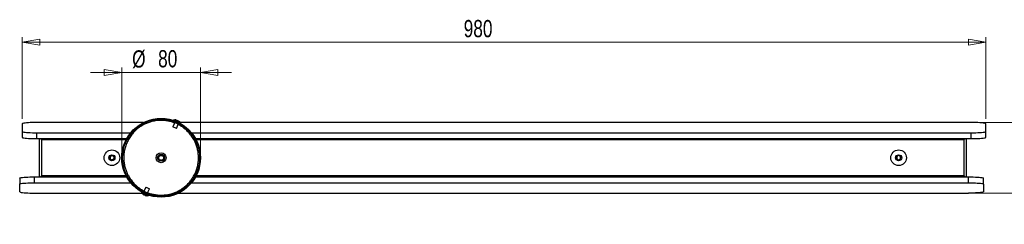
# Model space of a CAD drawing. Header units: millimetres. Extents: x 429 to 967, y 375 to 748.
# Tile 5 of 6: x 584 to 784, y 706 to 748. Entities that reach past the tile are written whole.
import ezdxf

# ---------------------------------------------------------------- set-up
doc = ezdxf.new("R2010")
doc.units = ezdxf.units.MM
doc.styles.add('SLDTEXTSTYLE0', font='TXT', dxfattribs={"width": 0.75})
doc.dimstyles.new('SLDDIMSTYLE0', dxfattribs={"dimtxt": 3.5, "dimasz": 3.556, "dimexe": 0, "dimexo": 0.0625, "dimgap": 0.875, "dimtad": 1, "dimdec": 0, "dimlfac": 5, "dimrnd": 1e-09, "dimzin": 12, "dimdsep": 46, "dimtxsty": 'SLDTEXTSTYLE0', "dimblk1": 'CLOSED', "dimblk2": 'CLOSED', "dimsah": 1, "dimcen": 0.09, "dimadec": 0, "dimazin": 3, "dimtfac": 1, "dimtdec": 0, "dimtofl": 0, "dimtmove": 0, "dimatfit": 3, "dimldrblk": 'CLOSED', "dimfxl": 0, "dimfrac": 2, "dimtolj": 1, "dimtzin": 12, "dimarcsym": 0})
doc.dimstyles.new('SLDDIMSTYLE1', dxfattribs={"dimtxt": 3.5, "dimasz": 3.556, "dimexe": 0, "dimexo": 0.0625, "dimgap": 0.875, "dimtad": 1, "dimdec": 0, "dimlfac": 5, "dimrnd": 1e-09, "dimzin": 12, "dimdsep": 46, "dimtxsty": 'SLDTEXTSTYLE0', "dimblk1": 'CLOSED', "dimblk2": 'CLOSED', "dimsah": 1, "dimcen": 0.09, "dimadec": 0, "dimazin": 3, "dimtfac": 1, "dimtdec": 0, "dimtmove": 0, "dimatfit": 0, "dimldrblk": 'CLOSED', "dimfxl": 0, "dimfrac": 2, "dimtolj": 1, "dimtzin": 12, "dimarcsym": 0})

# ---------------------------------------------------------------- blocks, each defined once
blk = doc.blocks.new('_Closed')
at = {"color": 0, "linetype": 'ByBlock', "lineweight": -2}
for p, q in [((-1, 0.166667), (0, 0)), ((-1, 0.166667), (-1, -0.166667)), ((0, 0), (-1, -0.166667)), ((0, 0), (-1, 0))]:
    blk.add_line(p, q, dxfattribs=at)
blk = doc.blocks.new('_D_2')
at = {"color": 7, "linetype": 'Continuous', "lineweight": 0}
for p, q in [((604.48, 720.46), (604.48, 737.79)), ((620.48, 720.46), (620.48, 737.79)), ((604.48, 736.79), (598.13, 736.79)), ((604.48, 736.79), (620.48, 736.79)), ((620.48, 736.79), (626.83, 736.79))]:
    blk.add_line(p, q, dxfattribs=at)
at = {"color": 7, "linetype": 'Continuous', "lineweight": 18, "xscale": 3.556, "yscale": 3.556}
blk.add_blockref('_Closed', (604.48, 736.79, -91.59), dxfattribs=at)
at = {"color": 7, "linetype": 'Continuous', "lineweight": 18, "xscale": 3.556, "yscale": 3.556, "rotation": 180.0000000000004}
blk.add_blockref('_Closed', (620.48, 736.79, -91.59), dxfattribs=at)
at = {"color": 7, "linetype": 'Continuous', "lineweight": 18, "char_height": 3.5, "attachment_point": 1, "style": 'SLDTEXTSTYLE0'}
for s, insert in [('%%c', (606.59, 741.3)), ('80', (611.87, 741.35))]:
    blk.add_mtext(s, dxfattribs=dict(at, insert=insert))
blk = doc.blocks.new('_D_3')
at = {"color": 7, "linetype": 'Continuous', "lineweight": 0}
for p, q in [((584.24, 727.37), (584.24, 743.95)), ((584.24, 742.95), (780.24, 742.95)), ((780.24, 727.37), (780.24, 743.95))]:
    blk.add_line(p, q, dxfattribs=at)
at = {"color": 7, "linetype": 'Continuous', "lineweight": 18, "xscale": 3.556, "yscale": 3.556, "rotation": 180.0000000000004}
blk.add_blockref('_Closed', (584.24, 742.95, -91.59), dxfattribs=at)
at = {"color": 7, "linetype": 'Continuous', "lineweight": 18, "xscale": 3.556, "yscale": 3.556}
blk.add_blockref('_Closed', (780.24, 742.95, -91.59), dxfattribs=at)
at = {"color": 7, "linetype": 'Continuous', "lineweight": 18, "insert": (674.02, 747.47), "char_height": 3.5, "attachment_point": 1, "style": 'SLDTEXTSTYLE0'}
blk.add_mtext('980', dxfattribs=at)
blk = doc.blocks.new('_D_4')
at = {"color": 7, "linetype": 'Continuous', "lineweight": 0}
for p, q in [((790.24, 726.63), (790.24, 732.98)), ((778.24, 726.63), (791.24, 726.63)), ((790.24, 726.63), (790.24, 712.29)), ((777.72, 712.29), (791.24, 712.29)), ((790.24, 712.29), (790.24, 705.94))]:
    blk.add_line(p, q, dxfattribs=at)
at = {"color": 7, "linetype": 'Continuous', "lineweight": 18, "xscale": 3.556, "yscale": 3.556}
for p, rotation in [((790.24, 726.63, -91.59), 270.0000000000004), ((790.24, 712.29, -91.59), 90.0000000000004)]:
    blk.add_blockref('_Closed', p, dxfattribs=dict(at, rotation=rotation))
at = {"color": 7, "linetype": 'Continuous', "lineweight": 18, "insert": (785.73, 716.88), "char_height": 3.5, "attachment_point": 1, "rotation": 90, "style": 'SLDTEXTSTYLE0'}
blk.add_mtext('72', dxfattribs=at)

msp = doc.modelspace()

# ---------------------------------------------------------------- linework, layer by layer
at = {"color": 7, "linetype": 'Continuous', "lineweight": 25}
for p, q in [((614.94, 726.91), (614.9, 726.82)), ((615.02, 727.1), (615, 727.06)), ((615.02, 727.1), (616.48, 726.45)), ((616.48, 726.51), (615.07, 727.14)), ((615.49, 727.16), (615.71, 727.11)), ((615.71, 727.11), (615.78, 727.09)), ((615.78, 727.09), (615.76, 727.04)), ((615.76, 727.04), (615.78, 727.09)), ((615.95, 726.95), (615.97, 727)), ((615.95, 726.95), (615.97, 727)), ((615.97, 727), (616.03, 726.97)), ((616.03, 726.97), (616.21, 726.83)), ((584.24, 726.37), (584.24, 724.8)), ((608.93, 726.63), (587.24, 726.63)), ((615.24, 726.62), (614.85, 725.74)), ((615.58, 725.42), (614.85, 725.74)), ((616.36, 726.16), (614.9, 726.82)), ((615.97, 726.29), (615.24, 726.62)), ((615.58, 725.42), (615.97, 726.29)), ((616.36, 726.16), (616.4, 726.26)), ((777.24, 726.63), (616.4, 726.63)), ((616.46, 726.4), (616.48, 726.45)), ((780.24, 724.8), (780.24, 726.37)), ((584.24, 724.8), (584.24, 723.61)), ((587.24, 724.54), (606.3, 724.54)), ((587.24, 723.35), (587.24, 724.54)), ((587.24, 723.35), (605.49, 723.35)), ((587.72, 715.58), (587.72, 723.35)), ((588.2, 715.76), (588.2, 723.17)), ((618.66, 724.54), (777.24, 724.54)), ((619.47, 723.35), (777.24, 723.35)), ((775.76, 723.17), (775.76, 715.76)), ((776.24, 723.35), (776.24, 715.58)), ((777.24, 723.35), (777.24, 724.54)), ((780.24, 723.61), (780.24, 724.8)), ((611.81, 719.64), (612.03, 719.24)), ((612.05, 719.2), (612.05, 719.2)), ((612.91, 719.72), (612.69, 720.12)), ((612.93, 719.69), (612.93, 719.69)), ((612.94, 719.67), (612.96, 719.63)), ((583.72, 715.32), (583.72, 714.12)), ((586.72, 714.38), (586.72, 715.58)), ((586.72, 715.58), (605.49, 715.58)), ((619.47, 715.58), (776.72, 715.58)), ((776.72, 714.38), (776.72, 715.58)), ((779.72, 714.12), (779.72, 715.32)), ((583.72, 712.55), (583.72, 714.12)), ((586.72, 714.38), (606.3, 714.38)), ((609.38, 713.51), (608.99, 712.63)), ((609.38, 713.51), (609.6, 713.41)), ((609.6, 713.41), (610.11, 713.18)), ((609.72, 712.31), (610.11, 713.18)), ((618.66, 714.38), (776.72, 714.38)), ((779.72, 714.12), (779.72, 712.55)), ((586.72, 712.29), (608.56, 712.29)), ((608.5, 712.52), (608.48, 712.48)), ((608.61, 712.76), (608.57, 712.67)), ((608.61, 712.76), (609.06, 712.56)), ((608.91, 711.96), (608.85, 712.01)), ((609.06, 711.95), (608.88, 712.03)), ((608.88, 712.03), (608.94, 711.95)), ((608.94, 711.95), (608.91, 711.96)), ((608.94, 711.95), (608.96, 711.99)), ((608.95, 711.96), (608.98, 711.93)), ((608.98, 711.93), (609, 711.98)), ((608.98, 711.93), (609.06, 711.89)), ((609.06, 712.56), (610.07, 712.11)), ((609.12, 711.87), (609.06, 711.95)), ((609.08, 711.93), (609.06, 711.89)), ((609.06, 711.89), (609.1, 711.9)), ((609.2, 711.83), (609.12, 711.87)), ((609.41, 711.8), (609.2, 711.83)), ((609.24, 711.83), (609.24, 711.82)), ((609.24, 711.82), (609.27, 711.8)), ((609.27, 711.8), (609.48, 711.76)), ((609.94, 711.83), (609.96, 711.87)), ((610.03, 712.02), (610.07, 712.11)), ((616.03, 712.29), (776.72, 712.29))]:
    msp.add_line(p, q, dxfattribs=at)
at = {"color": 8, "linetype": 'Continuous', "lineweight": 25}
for p, q in [((588.2, 723.17), (605.39, 723.17)), ((619.57, 723.17), (775.76, 723.17)), ((612.15, 720.06), (612.25, 719.88)), ((605.39, 715.76), (588.2, 715.76)), ((775.76, 715.76), (619.57, 715.76)), ((608.93, 712.28), (608.48, 712.48)), ((608.48, 712.41), (608.92, 712.22)), ((608.92, 712.22), (609.89, 711.78)), ((609.94, 711.83), (608.93, 712.28)), ((608.99, 712.63), (609.21, 712.53)), ((609.21, 712.53), (609.72, 712.31))]:
    msp.add_line(p, q, dxfattribs=at)
at = {"color": 7, "linetype": 'Continuous', "lineweight": 25, "flags": 128}
for points in [[(587.24, 726.63), (586.77, 726.63), (586.31, 726.62), (585.88, 726.61), (585.48, 726.58), (585.12, 726.56), (584.81, 726.53), (584.57, 726.49), (584.39, 726.45), (584.28, 726.41), (584.24, 726.37)], [(780.24, 726.37), (780.2, 726.41), (780.09, 726.45), (779.91, 726.49), (779.67, 726.53), (779.36, 726.56), (779, 726.58), (778.6, 726.61), (778.17, 726.62), (777.71, 726.63), (777.24, 726.63)], [(584.24, 724.8), (584.28, 724.76), (584.39, 724.72), (584.57, 724.69), (584.81, 724.65), (585.12, 724.62), (585.48, 724.59), (585.88, 724.57), (586.31, 724.56), (586.77, 724.55), (587.24, 724.54)], [(584.24, 723.61), (584.28, 723.57), (584.39, 723.53), (584.57, 723.49), (584.81, 723.45), (585.12, 723.42), (585.48, 723.4), (585.88, 723.38), (586.31, 723.36), (586.77, 723.35), (587.24, 723.35)], [(777.24, 724.54), (777.71, 724.55), (778.17, 724.56), (778.6, 724.57), (779, 724.59), (779.36, 724.62), (779.67, 724.65), (779.91, 724.69), (780.09, 724.72), (780.2, 724.76), (780.24, 724.8)], [(777.24, 723.35), (777.71, 723.35), (778.17, 723.36), (778.6, 723.38), (779, 723.4), (779.36, 723.42), (779.67, 723.45), (779.91, 723.49), (780.09, 723.53), (780.2, 723.57), (780.24, 723.61)], [(583.72, 715.32), (583.76, 715.36), (583.87, 715.4), (584.05, 715.44), (584.29, 715.47), (584.6, 715.5), (584.96, 715.53), (585.36, 715.55), (585.79, 715.57), (586.25, 715.58), (586.72, 715.58)], [(776.72, 715.58), (777.19, 715.58), (777.65, 715.57), (778.08, 715.55), (778.48, 715.53), (778.84, 715.5), (779.15, 715.47), (779.39, 715.44), (779.57, 715.4), (779.68, 715.36), (779.72, 715.32)], [(583.72, 714.12), (583.76, 714.16), (583.87, 714.2), (584.05, 714.24), (584.29, 714.28), (584.6, 714.31), (584.96, 714.33), (585.36, 714.35), (585.79, 714.37), (586.25, 714.38), (586.72, 714.38)], [(776.72, 714.38), (777.19, 714.38), (777.65, 714.37), (778.08, 714.35), (778.48, 714.33), (778.84, 714.31), (779.15, 714.28), (779.39, 714.24), (779.57, 714.2), (779.68, 714.16), (779.72, 714.12)], [(583.72, 712.55), (583.76, 712.51), (583.87, 712.47), (584.05, 712.43), (584.29, 712.4), (584.6, 712.37), (584.96, 712.34), (585.36, 712.32), (585.79, 712.3), (586.25, 712.29), (586.72, 712.29)], [(779.72, 712.55), (779.68, 712.51), (779.57, 712.47), (779.39, 712.43), (779.15, 712.4), (778.84, 712.37), (778.48, 712.34), (778.08, 712.32), (777.65, 712.3), (777.19, 712.29), (776.72, 712.29)]]:
    msp.add_lwpolyline(points, dxfattribs=at)
at = {"color": 7, "linetype": 'Continuous', "lineweight": 25}
for centre, radius in [((612.48, 719.46), 8), ((612.48, 719.46), 7.84), ((602.48, 719.46), 1.59), ((762.48, 719.46), 1.59), ((602.48, 719.46), 0.615), ((602.48, 719.46), 0.515), ((612.48, 719.46), 1), ((612.48, 719.46), 0.7), ((762.48, 719.46), 0.615), ((762.48, 719.46), 0.515)]:
    msp.add_circle(centre, radius, dxfattribs=at)
for centre, radius, start, end in [((615.35, 725.87), 1.3, 83.7394, 102.2531), ((615.35, 725.87), 1.3, 29.5364, 48.0745), ((602.48, 719.46), 0.4, 106.5487, 290.2999), ((602.48, 719.46), 0.4, 250.4369, 261.232), ((762.48, 719.46), 0.4, 165.136, 348.8872), ((762.48, 719.46), 0.4, 309.0242, 319.8194), ((609.61, 713.06), 1.3, 209.5364, 233.6306), ((609.61, 713.06), 1.3, 258.1482, 282.2531)]:
    msp.add_arc(centre, radius, start, end, dxfattribs=at)
at = {"color": 8, "linetype": 'Continuous', "lineweight": 25}
for points, knots in [([(615.21, 726.55), (615.13, 726.58), (614.82, 726.71), (614.26, 726.86), (613.49, 727.01), (612.65, 727.08), (611.74, 727.05), (610.86, 726.91), (610.04, 726.67), (609.28, 726.37), (608.53, 725.97), (607.8, 725.47), (607.12, 724.88), (606.5, 724.19), (605.97, 723.41), (605.53, 722.58), (605.19, 721.69), (604.97, 720.77), (604.87, 719.85), (604.88, 718.94), (604.99, 718.07), (605.2, 717.25), (605.48, 716.48), (605.85, 715.71), (606.33, 714.96), (606.92, 714.26), (607.53, 713.68), (608.15, 713.21), (608.64, 712.89), (608.94, 712.75), (609.02, 712.71)], [0, 0, 0, 0, 0.011873, 0.043046, 0.076125, 0.112867, 0.15234, 0.194592, 0.228346, 0.263682, 0.300497, 0.33864, 0.377918, 0.418093, 0.458888, 0.5, 0.541112, 0.581907, 0.622082, 0.66136, 0.699503, 0.736317, 0.771654, 0.805408, 0.847656, 0.887129, 0.923875, 0.95695, 0.988125, 1, 1, 1, 1]), ([(609.75, 712.38), (609.83, 712.34), (610.14, 712.22), (610.71, 712.06), (611.47, 711.92), (612.31, 711.85), (613.22, 711.88), (614.1, 712.02), (614.93, 712.25), (615.68, 712.55), (616.43, 712.95), (617.16, 713.45), (617.84, 714.05), (618.46, 714.74), (619, 715.51), (619.44, 716.35), (619.77, 717.24), (619.99, 718.15), (620.09, 719.08), (620.08, 719.98), (619.97, 720.85), (619.77, 721.68), (619.49, 722.45), (619.11, 723.22), (618.63, 723.96), (618.04, 724.67), (617.43, 725.25), (616.82, 725.72), (616.32, 726.04), (616.02, 726.18), (615.94, 726.22)], [0, 0, 0, 0, 0.0118725, 0.0430457, 0.0761254, 0.112867, 0.1523403, 0.1945918, 0.2283465, 0.2636825, 0.3004966, 0.3386402, 0.3779184, 0.4180928, 0.4588876, 0.5, 0.5411123, 0.5819072, 0.6220816, 0.6613598, 0.6995034, 0.7363175, 0.7716535, 0.8054082, 0.8476557, 0.8871291, 0.9238746, 0.9569504, 0.9881255, 1, 1, 1, 1]), ([(612.74, 718.99), (612.75, 718.98), (612.75, 718.97), (612.78, 718.92), (612.81, 718.87), (612.81, 718.86)], [0, 0, 0, 0, 0.140551, 0.806101, 1, 1, 1, 1]), ([(609.35, 712.47), (609.35, 712.46), (609.34, 712.44), (609.34, 712.43), (609.34, 712.43)], [0, 0, 0, 0, 0.967044, 1, 1, 1, 1])]:
    msp.add_open_spline(points, degree=3, knots=knots, dxfattribs=at)
at = {"color": 7, "linetype": 'Continuous', "lineweight": 25}
for points, knots in [([(615.07, 727.14), (615.07, 727.14), (615.05, 727.14), (615.03, 727.12), (615.03, 727.11), (615.02, 727.1)], [0, 0, 0, 0, 0.277237, 0.56213, 1, 1, 1, 1]), ([(615.24, 726.62), (615.25, 726.62), (615.25, 726.64), (615.24, 726.65), (615.24, 726.66), (615.23, 726.67), (615.22, 726.67)], [0, 0, 0, 0, 0.270261, 0.562429, 0.789736, 1, 1, 1, 1]), ([(616.03, 726.31), (616.02, 726.31), (616.01, 726.32), (615.99, 726.31), (615.98, 726.3), (615.98, 726.3), (615.97, 726.29)], [0, 0, 0, 0, 0.270261, 0.562429, 0.789736, 1, 1, 1, 1]), ([(616.48, 726.45), (616.48, 726.45), (616.49, 726.46), (616.49, 726.49), (616.48, 726.5), (616.48, 726.51)], [0, 0, 0, 0, 0.277237, 0.56213, 1, 1, 1, 1]), ([(587.93, 723.35), (587.94, 723.34), (587.99, 723.31), (588.09, 723.24), (588.18, 723.19), (588.2, 723.17)], [0, 0, 0, 0, 0.097311, 0.735304, 1, 1, 1, 1]), ([(588.02, 723.35), (588.02, 723.35), (588.06, 723.31), (588.12, 723.24), (588.18, 723.19), (588.2, 723.17)], [0, 0, 0, 0, 0.017858, 0.728281, 1, 1, 1, 1]), ([(588.2, 723.17), (588.17, 723.21), (588.13, 723.28), (588.09, 723.33), (588.08, 723.35)], [0, 0, 0, 0, 0.667702, 1, 1, 1, 1]), ([(588.2, 723.17), (588.18, 723.22), (588.15, 723.28), (588.13, 723.34), (588.12, 723.35)], [0, 0, 0, 0, 0.816139, 1, 1, 1, 1]), ([(775.88, 723.35), (775.86, 723.32), (775.82, 723.26), (775.78, 723.2), (775.76, 723.17)], [0, 0, 0, 0, 0.531962, 1, 1, 1, 1]), ([(775.84, 723.35), (775.84, 723.34), (775.84, 723.34), (775.83, 723.33), (775.83, 723.33), (775.83, 723.33), (775.83, 723.32), (775.82, 723.31), (775.82, 723.31), (775.82, 723.3), (775.82, 723.3), (775.81, 723.29), (775.81, 723.29), (775.81, 723.28), (775.81, 723.28), (775.8, 723.27), (775.8, 723.27), (775.8, 723.26), (775.8, 723.26), (775.79, 723.25), (775.79, 723.24), (775.79, 723.24), (775.79, 723.23), (775.79, 723.23), (775.78, 723.22), (775.78, 723.22), (775.78, 723.21), (775.78, 723.21), (775.77, 723.2), (775.77, 723.19), (775.77, 723.19), (775.77, 723.18), (775.76, 723.18), (775.76, 723.17), (775.76, 723.17)], [0, 0, 0, 0, 0.046777, 0.072569, 0.098361, 0.124153, 0.149945, 0.201531, 0.227324, 0.253116, 0.278908, 0.3047, 0.356286, 0.382078, 0.407871, 0.433663, 0.459455, 0.485247, 0.536833, 0.562625, 0.588418, 0.61421, 0.640002, 0.691588, 0.71738, 0.743172, 0.768965, 0.794757, 0.846343, 0.872135, 0.897927, 0.923719, 0.949512, 1, 1, 1, 1]), ([(775.76, 723.17), (775.83, 723.21), (775.92, 723.28), (776, 723.33), (776.03, 723.35)], [0, 0, 0, 0, 0.6660791, 1, 1, 1, 1]), ([(775.76, 723.17), (775.81, 723.22), (775.87, 723.28), (775.93, 723.34), (775.94, 723.35)], [0, 0, 0, 0, 0.775884, 1, 1, 1, 1]), ([(602.88, 719.66), (602.86, 719.68), (602.81, 719.75), (602.7, 719.83), (602.56, 719.88), (602.45, 719.87), (602.38, 719.85), (602.37, 719.85)], [0, 0, 0, 0, 0.175071, 0.421049, 0.667139, 0.906283, 1, 1, 1, 1]), ([(602.62, 719.09), (602.65, 719.1), (602.73, 719.13), (602.83, 719.22), (602.89, 719.34), (602.92, 719.48), (602.9, 719.59), (602.88, 719.65), (602.88, 719.66)], [0, 0, 0, 0, 0.150821, 0.348213, 0.546471, 0.748164, 0.949817, 1, 1, 1, 1]), ([(612.73, 719.01), (612.68, 718.98), (612.58, 718.94), (612.4, 718.94), (612.24, 719), (612.11, 719.11), (612.02, 719.25), (611.98, 719.42), (612, 719.59), (612.08, 719.74), (612.17, 719.84), (612.23, 719.87), (612.25, 719.88)], [0, 0, 0, 0, 0.107372, 0.214745, 0.322117, 0.42949, 0.536862, 0.644235, 0.751607, 0.85898, 0.966352, 1, 1, 1, 1]), ([(612.09, 719.14), (612.14, 719.05), (612.19, 718.95), (612.27, 718.82), (612.27, 718.81)], [0, 0, 0, 0, 0.938426, 1, 1, 1, 1]), ([(612.25, 719.88), (612.3, 719.91), (612.4, 719.95), (612.58, 719.95), (612.74, 719.89), (612.87, 719.78), (612.96, 719.64), (613, 719.47), (612.98, 719.3), (612.9, 719.15), (612.81, 719.05), (612.75, 719.02), (612.73, 719.01)], [0, 0, 0, 0, 0.107372, 0.214745, 0.322117, 0.42949, 0.536862, 0.644235, 0.751607, 0.85898, 0.966352, 1, 1, 1, 1]), ([(613.15, 719.29), (613.11, 719.36), (613.04, 719.48), (612.99, 719.58), (612.96, 719.63)], [0, 0, 0, 0, 0.49047, 1, 1, 1, 1]), ([(762.52, 719.9), (762.49, 719.9), (762.4, 719.9), (762.28, 719.85), (762.17, 719.75), (762.11, 719.65), (762.1, 719.58), (762.09, 719.57)], [0, 0, 0, 0, 0.175071, 0.421049, 0.667139, 0.906283, 1, 1, 1, 1]), ([(762.87, 719.39), (762.88, 719.42), (762.89, 719.5), (762.87, 719.63), (762.8, 719.75), (762.69, 719.85), (762.59, 719.89), (762.53, 719.9), (762.52, 719.9)], [0, 0, 0, 0, 0.150821, 0.348213, 0.546471, 0.748164, 0.949817, 1, 1, 1, 1]), ([(588.2, 715.76), (588.14, 715.71), (588.05, 715.66), (587.96, 715.6), (587.93, 715.58), (587.93, 715.58)], [0, 0, 0, 0, 0.6728122, 0.9479087, 1, 1, 1, 1]), ([(588.2, 715.76), (588.15, 715.71), (588.09, 715.64), (588.03, 715.59), (588.02, 715.58)], [0, 0, 0, 0, 0.77358, 1, 1, 1, 1]), ([(588.08, 715.58), (588.1, 715.61), (588.14, 715.66), (588.18, 715.73), (588.2, 715.76)], [0, 0, 0, 0, 0.533242, 1, 1, 1, 1]), ([(588.12, 715.58), (588.14, 715.63), (588.17, 715.68), (588.2, 715.75), (588.2, 715.76)], [0, 0, 0, 0, 0.820018, 1, 1, 1, 1]), ([(775.76, 715.76), (775.79, 715.71), (775.83, 715.65), (775.87, 715.6), (775.88, 715.58)], [0, 0, 0, 0, 0.665752, 1, 1, 1, 1]), ([(775.76, 715.76), (775.78, 715.71), (775.81, 715.65), (775.83, 715.6), (775.83, 715.6), (775.83, 715.59), (775.84, 715.59), (775.84, 715.58), (775.84, 715.58), (775.84, 715.58)], [0, 0, 0, 0, 0.834337, 0.8641, 0.893862, 0.923624, 0.953387, 0.983149, 1, 1, 1, 1]), ([(776.03, 715.58), (776.03, 715.58), (775.97, 715.62), (775.87, 715.68), (775.79, 715.74), (775.76, 715.76)], [0, 0, 0, 0, 0.100143, 0.736125, 1, 1, 1, 1]), ([(775.94, 715.58), (775.94, 715.58), (775.9, 715.61), (775.84, 715.68), (775.78, 715.74), (775.76, 715.76)], [0, 0, 0, 0, 0.020938, 0.729123, 1, 1, 1, 1]), ([(608.48, 712.48), (608.48, 712.47), (608.47, 712.46), (608.47, 712.45), (608.48, 712.43), (608.48, 712.42), (608.48, 712.41)], [0, 0, 0, 0, 0.246628, 0.500166, 0.753618, 1, 1, 1, 1]), ([(608.92, 712.22), (608.92, 712.22), (608.92, 712.23), (608.92, 712.25), (608.93, 712.27), (608.93, 712.28)], [0, 0, 0, 0, 0.277237, 0.56213, 1, 1, 1, 1]), ([(608.99, 712.63), (608.99, 712.62), (608.99, 712.61), (608.99, 712.6), (608.98, 712.6), (608.98, 712.6), (608.98, 712.6), (608.98, 712.6), (608.98, 712.6), (608.98, 712.6), (608.98, 712.6), (608.98, 712.6), (608.97, 712.6), (608.96, 712.6), (608.94, 712.61), (608.94, 712.61), (608.94, 712.61)], [0, 0, 0, 0, 0.473908, 0.501435, 0.511606, 0.51948, 0.52269, 0.525558, 0.528276, 0.531083, 0.534219, 0.537873, 0.547232, 0.621376, 0.77101, 1, 1, 1, 1]), ([(609.21, 712.53), (609.21, 712.53), (609.2, 712.52), (609.2, 712.51), (609.19, 712.5), (609.18, 712.5), (609.18, 712.5)], [0, 0, 0, 0, 0.270261, 0.562429, 0.789736, 1, 1, 1, 1]), ([(609.48, 711.76), (609.47, 711.77), (609.44, 711.77), (609.42, 711.79), (609.41, 711.8)], [0, 0, 0, 0, 0.5, 1, 1, 1, 1]), ([(609.65, 712.3), (609.66, 712.29), (609.7, 712.27), (609.72, 712.26), (609.73, 712.26), (609.72, 712.27), (609.72, 712.27), (609.72, 712.28), (609.71, 712.28), (609.71, 712.29), (609.71, 712.29), (609.71, 712.3), (609.72, 712.3), (609.72, 712.31)], [0, 0, 0, 0, 0.178483, 0.508332, 0.729813, 0.850207, 0.881582, 0.892711, 0.902273, 0.911528, 0.92141, 0.944375, 1, 1, 1, 1]), ([(609.89, 711.78), (609.89, 711.79), (609.91, 711.79), (609.92, 711.8), (609.93, 711.81), (609.94, 711.82), (609.94, 711.83)], [0, 0, 0, 0, 0.246382, 0.499834, 0.753372, 1, 1, 1, 1])]:
    msp.add_open_spline(points, degree=3, knots=knots, dxfattribs=at)
msp.add_open_spline([(615.76, 727.04), (615.79, 727.03), (615.85, 727), (615.91, 726.97), (615.95, 726.95)], degree=3, dxfattribs=at)

# ---------------------------------------------------------------- dimensions: what is measured, and where the dimension line sits
at = {"color": 7, "linetype": 'Continuous', "lineweight": 18}
dim = msp.add_linear_dim(base=(780.24, 742.95), p1=(584.24, 726.37), p2=(780.24, 726.37), dimstyle='SLDDIMSTYLE0', dxfattribs=at)
dim.commit()
dim.dimension.update_dxf_attribs({"geometry": '_D_3', "text_midpoint": (677.9, 742.95), "dimtype": 160})
dim = msp.add_linear_dim(base=(620.48, 736.79), p1=(604.48, 719.46), p2=(620.48, 719.46), text='%%c<>', dimstyle='SLDDIMSTYLE1', dxfattribs=at)
dim.commit()
dim.dimension.update_dxf_attribs({"geometry": '_D_2', "text_midpoint": (611.81, 736.79), "dimtype": 160})
dim = msp.add_linear_dim(base=(790.24, 712.29), p1=(777.24, 726.63), p2=(776.72, 712.29), angle=90, dimstyle='SLDDIMSTYLE1', dxfattribs=at)
dim.commit()
dim.dimension.update_dxf_attribs({"geometry": '_D_4', "text_midpoint": (790.24, 719.47), "dimtype": 160})

doc.saveas('drawing.dxf')
